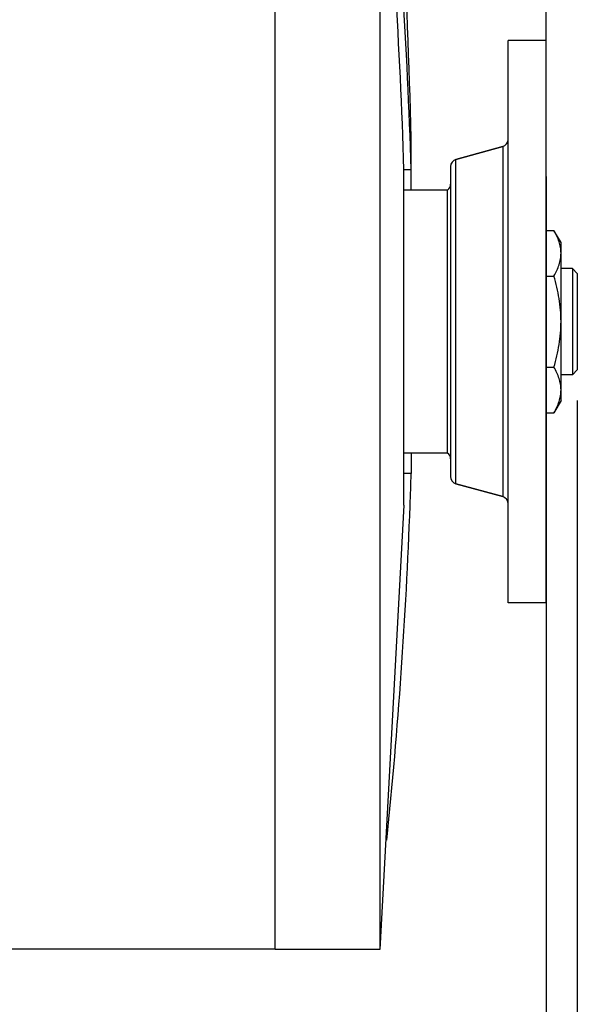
# Model space of a CAD drawing. Header units: inches. Extents: x 0 to 34, y 0 to 22.
# Tile 56 of 164: x 17.7 to 18.8, y 2.6 to 4.6. Entities that reach past the tile are written whole.
import ezdxf

# ---------------------------------------------------------------- set-up
doc = ezdxf.new("R2010")
doc.units = ezdxf.units.IN
doc.header["$LTSCALE"] = 1.87
doc.header["$MEASUREMENT"] = 0
doc.layers.get('0').update_dxf_attribs({"linetype": 'CONTINUOUS'})
for name, color, linetype in [('3_ALL_AXES', 7, 'CONTINUOUS'), ('6_ALL_SURFS', 7, 'CONTINUOUS'), ('7_ALL_FEATURES', 7, 'CONTINUOUS')]:
    doc.layers.add(name, color=color, linetype=linetype)
doc.styles.get("Standard").update_dxf_attribs({"font": 'txt', "width": 0.8})
doc.dimstyles.new('DIMSTYLE_1', dxfattribs={"dimtxt": 0.14, "dimasz": 0.156, "dimexe": 0.125, "dimexo": 0.0625, "dimgap": 0.07, "dimtad": 0, "dimtih": 1, "dimtoh": 1, "dimlfac": 4, "dimzin": 4, "dimdsep": 46, "dimtxsty": 'Standard', "dimblk": '_FILLED', "dimblk1": '_FILLED', "dimblk2": '_FILLED', "dimcen": 0.09, "dimadec": 0, "dimazin": 0, "dimtp": 0.001, "dimtm": 0.001, "dimtfac": 1, "dimtofl": 0, "dimtmove": 0, "dimatfit": 3, "dimldrblk": '_FILLED', "dimfxl": 0, "dimtolj": 1, "dimtzin": 4, "dimarcsym": 0})

# ---------------------------------------------------------------- blocks, each defined once
blk = doc.blocks.new('_FILLED')
at = {"color": 0, "linetype": 'ByBlock'}
blk.add_solid([(0, 0), (-1, 0.2), (-1, -0.2)], dxfattribs=at)
blk = doc.blocks.new('*D8')
at = {"color": 6, "linetype": 'Continuous'}
for p, q in [((13.3885, 4.5102), (13.3885, 1.6654)), ((18.7473, 3.5662), (18.7473, 1.6654)), ((13.3885, 1.7904), (15.6059, 1.7904)), ((18.7473, 1.7904), (16.5299, 1.7904))]:
    blk.add_line(p, q, dxfattribs=at)
at = {"color": 6, "linetype": 'Continuous', "xscale": 0.156, "yscale": 0.156, "zscale": 0.156, "rotation": 180}
blk.add_blockref('_FILLED', (13.3885, 1.7904), dxfattribs=at)
at = {"color": 6, "linetype": 'Continuous', "xscale": 0.156, "yscale": 0.156, "zscale": 0.156}
blk.add_blockref('_FILLED', (18.7473, 1.7904), dxfattribs=at)
at = {"color": 6, "linetype": 'Continuous', "insert": (15.9559, 1.8604), "char_height": 0.14, "width": 0.784, "attachment_point": 2, "line_spacing_factor": 0.9}
blk.add_mtext('21.43\\P[544,4]', dxfattribs=at)
blk = doc.blocks.new('*D9')
at = {"color": 2, "linetype": 'Continuous'}
for p, q in [((12.7368, 5.4561), (12.7369, 1.0591)), ((18.811, 3.8265), (18.8111, 1.0592)), ((12.7369, 1.1841), (15.312, 1.1841)), ((18.8111, 1.1842), (16.236, 1.1841))]:
    blk.add_line(p, q, dxfattribs=at)
at = {"color": 2, "linetype": 'Continuous', "xscale": 0.156, "yscale": 0.156, "zscale": 0.156}
for p, rotation in [((12.7369, 1.1841), 180), ((18.8111, 1.1842), 0.0007971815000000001)]:
    blk.add_blockref('_FILLED', p, dxfattribs=dict(at, rotation=rotation))
at = {"color": 2, "linetype": 'Continuous', "insert": (15.662, 1.2542), "char_height": 0.14, "width": 0.784, "attachment_point": 2, "line_spacing_factor": 0.9}
blk.add_mtext('24.30\\P[617,1]', dxfattribs=at)
blk = doc.blocks.new('*D10')
at = {"color": 6, "linetype": 'Continuous'}
for p, q in [((18.7473, 4.2837), (18.7473, 2.0832)), ((16.1253, 2.8675), (16.1253, 2.0832)), ((16.1253, 2.2082), (16.9743, 2.2082)), ((18.7473, 2.2082), (17.8983, 2.2082))]:
    blk.add_line(p, q, dxfattribs=at)
at = {"color": 6, "linetype": 'Continuous', "xscale": 0.156, "yscale": 0.156, "zscale": 0.156, "rotation": 180}
blk.add_blockref('_FILLED', (16.1253, 2.2082), dxfattribs=at)
at = {"color": 6, "linetype": 'Continuous', "xscale": 0.156, "yscale": 0.156, "zscale": 0.156}
blk.add_blockref('_FILLED', (18.7473, 2.2082), dxfattribs=at)
at = {"color": 6, "linetype": 'Continuous', "insert": (17.3243, 2.2782), "char_height": 0.14, "width": 0.784, "attachment_point": 2, "line_spacing_factor": 0.9}
blk.add_mtext('10.49\\P[266,4]', dxfattribs=at)
blk = doc.blocks.new('*D21')
at = {"color": 6, "linetype": 'Continuous'}
for p, q in [((18.7473, 4.4087), (18.7473, 7.1989)), ((15.0893, 7.0739), (17.5486, 7.0739)), ((18.7473, 7.0739), (18.4726, 7.0739))]:
    blk.add_line(p, q, dxfattribs=at)
at = {"color": 6, "linetype": 'Continuous', "xscale": 0.156, "yscale": 0.156, "zscale": 0.156, "rotation": 180}
blk.add_blockref('_FILLED', (15.0893, 7.0739), dxfattribs=at)
at = {"color": 6, "linetype": 'Continuous', "xscale": 0.156, "yscale": 0.156, "zscale": 0.156}
blk.add_blockref('_FILLED', (18.7473, 7.0739), dxfattribs=at)
at = {"color": 6, "linetype": 'Continuous', "insert": (17.8986, 7.1439), "char_height": 0.14, "width": 0.784, "attachment_point": 2, "line_spacing_factor": 0.9}
blk.add_mtext('14.63\\P[371,7]', dxfattribs=at)

msp = doc.modelspace()

# ---------------------------------------------------------------- linework, layer by layer
at = {"layer": '3_ALL_AXES', "color": 7, "linetype": 'Continuous'}
for p, q in [((18.1941, 2.9022), (18.1941, 4.928)), ((18.7473, 4.5617), (18.6698, 4.5617)), ((18.6698, 3.4133), (18.6698, 4.5617)), ((18.7473, 3.4133), (18.7473, 4.5617)), ((18.5633, 4.3187), (18.6588, 4.3451)), ((18.5633, 3.6563), (18.6588, 3.6299)), ((18.457, 3.6125), (18.4082, 2.705)), ((18.7473, 3.4133), (18.6698, 3.4133)), ((17.6153, 2.7062), (18.1941, 2.7062)), ((18.4082, 2.705), (18.1941, 2.705))]:
    msp.add_line(p, q, dxfattribs=at)
msp.add_arc((3.4119, 3.9875), 15.0647, 1.42639, 4.88367, dxfattribs=at)
at = {"layer": '6_ALL_SURFS', "color": 7, "linetype": 'Continuous'}
msp.add_line((18.811, 4.086), (18.811, 3.8889), dxfattribs=at)
at = {"layer": '7_ALL_FEATURES', "color": 7, "linetype": 'Continuous'}
for p, q in [((18.4082, 5.0478), (18.4082, 2.705)), ((18.4719, 4.2561), (18.4719, 4.3625)), ((18.6588, 4.3451), (18.5633, 4.3187)), ((18.6588, 4.3451), (18.6588, 3.6299)), ((18.5633, 3.6563), (18.5633, 4.3187)), ((18.4719, 4.2975), (18.4569, 4.2975)), ((18.457, 3.6125), (18.457, 4.2975)), ((18.5523, 4.3042), (18.5523, 3.6708)), ((18.5463, 4.2561), (18.457, 4.2561)), ((18.5463, 3.7189), (18.5463, 4.2561)), ((18.7473, 4.1738), (18.7634, 4.1738)), ((18.7778, 4.1488), (18.7634, 4.1738)), ((18.7778, 3.8262), (18.7778, 4.1488)), ((18.801, 4.096), (18.7778, 4.096)), ((18.811, 4.086), (18.801, 4.096)), ((18.801, 4.096), (18.801, 3.879)), ((18.811, 4.086), (18.811, 3.889)), ((18.7473, 4.0806), (18.7634, 4.0806)), ((18.7473, 3.8943), (18.7634, 3.8943)), ((18.811, 3.889), (18.801, 3.879)), ((18.801, 3.879), (18.7778, 3.879)), ((18.7778, 3.8262), (18.7634, 3.8012)), ((18.7473, 3.8012), (18.7634, 3.8012)), ((18.5463, 3.7189), (18.457, 3.7189)), ((18.4719, 3.7189), (18.4719, 3.6774)), ((18.4719, 3.6774), (18.4569, 3.6774)), ((18.6588, 3.6299), (18.5633, 3.6563)), ((18.1941, 2.705), (18.1941, 2.9022))]:
    msp.add_line(p, q, dxfattribs=at)
for centre, radius, start, end in [((7.8896, 3.9869), 10.572, 1.68387, 5.75963), ((8.16, 3.9868), 10.3166, 1.72573, 5.90287), ((18.6548, 4.3595), 0.015, 285.4612, 360), ((18.5673, 4.3042), 0.015, 105.4612, 180), ((18.5373, 4.2681), 0.015, 306.8699, 360), ((18.5373, 3.7069), 0.015, 0, 53.1301), ((8.1739, 3.9876), 10.3027, 357.91051, 358.2749), ((18.5673, 3.6708), 0.015, 180, 254.5388), ((18.6548, 3.6154), 0.015, 0, 74.5388), ((8.158, 3.9883), 10.3186, 354.10323, 357.90996)]:
    msp.add_arc(centre, radius, start, end, dxfattribs=at)
for points, knots in [([(18.7778, 4.1272), (18.7778, 4.1292), (18.7777, 4.1331), (18.7769, 4.139), (18.7757, 4.1449), (18.7734, 4.1528), (18.7695, 4.1625), (18.7656, 4.17), (18.7634, 4.1738)], [0, 0, 0, 0, 0.119943, 0.240523, 0.362288, 0.485695, 0.738455, 1, 1, 1, 1]), ([(18.7634, 4.0806), (18.7656, 4.0843), (18.7695, 4.0918), (18.7734, 4.1016), (18.7757, 4.1095), (18.7769, 4.1153), (18.7777, 4.1213), (18.7778, 4.1252), (18.7778, 4.1272)], [0, 0, 0, 0, 0.261545, 0.514305, 0.637712, 0.759477, 0.880057, 1, 1, 1, 1]), ([(18.7778, 3.9875), (18.7778, 3.9954), (18.7772, 4.0111), (18.7742, 4.0346), (18.7696, 4.0578), (18.7656, 4.073), (18.7634, 4.0806)], [0, 0, 0, 0, 0.249992, 0.499986, 0.749989, 1, 1, 1, 1]), ([(18.7634, 3.8943), (18.7656, 3.9019), (18.7696, 3.9172), (18.7742, 3.9404), (18.7772, 3.9638), (18.7778, 3.9796), (18.7778, 3.9875)], [0, 0, 0, 0, 0.250011, 0.500015, 0.750008, 1, 1, 1, 1]), ([(18.7778, 3.8478), (18.7778, 3.8498), (18.7777, 3.8537), (18.7769, 3.8596), (18.7757, 3.8655), (18.7734, 3.8734), (18.7695, 3.8831), (18.7656, 3.8906), (18.7634, 3.8943)], [0, 0, 0, 0, 0.119943, 0.240523, 0.362288, 0.485695, 0.738455, 1, 1, 1, 1]), ([(18.7634, 3.8012), (18.7656, 3.8049), (18.7695, 3.8124), (18.7734, 3.8222), (18.7757, 3.8301), (18.7769, 3.8359), (18.7777, 3.8419), (18.7778, 3.8458), (18.7778, 3.8478)], [0, 0, 0, 0, 0.261545, 0.514305, 0.637712, 0.759477, 0.880057, 1, 1, 1, 1])]:
    msp.add_open_spline(points, degree=3, knots=knots, dxfattribs=at)

# ---------------------------------------------------------------- dimensions: what is measured, and where the dimension line sits
at = {"color": 6, "linetype": 'Continuous'}
for base, p1, p2, picture, middle in [((18.7473, 7.0739), (15.0893, 6.357), (18.7473, 4.3462), '*D21', (18.0106, 6.9689)), ((18.74726, 1.7904), (13.38852, 4.57267), (18.74726, 3.62873), '*D8', (16.06789, 1.6854)), ((18.7473, 2.2082), (16.1253, 2.93), (18.7473, 4.3462), '*D10', (17.4363, 2.1032))]:
    dim = msp.add_linear_dim(base=base, p1=p1, p2=p2, dimstyle='DIMSTYLE_1', dxfattribs=at)
    dim.commit()
    dim.dimension.update_dxf_attribs({"geometry": picture, "text_midpoint": middle, "dimtype": 160})
at = {"color": 2, "linetype": 'Continuous'}
dim = msp.add_linear_dim(base=(18.8111, 1.1842), p1=(12.7368, 5.5186), p2=(18.811, 3.889), angle=0.0003, dimstyle='DIMSTYLE_1', dxfattribs=at)
dim.commit()
dim.dimension.update_dxf_attribs({"geometry": '*D9', "text_midpoint": (15.774, 1.0792), "dimtype": 160})

doc.saveas('drawing.dxf')
